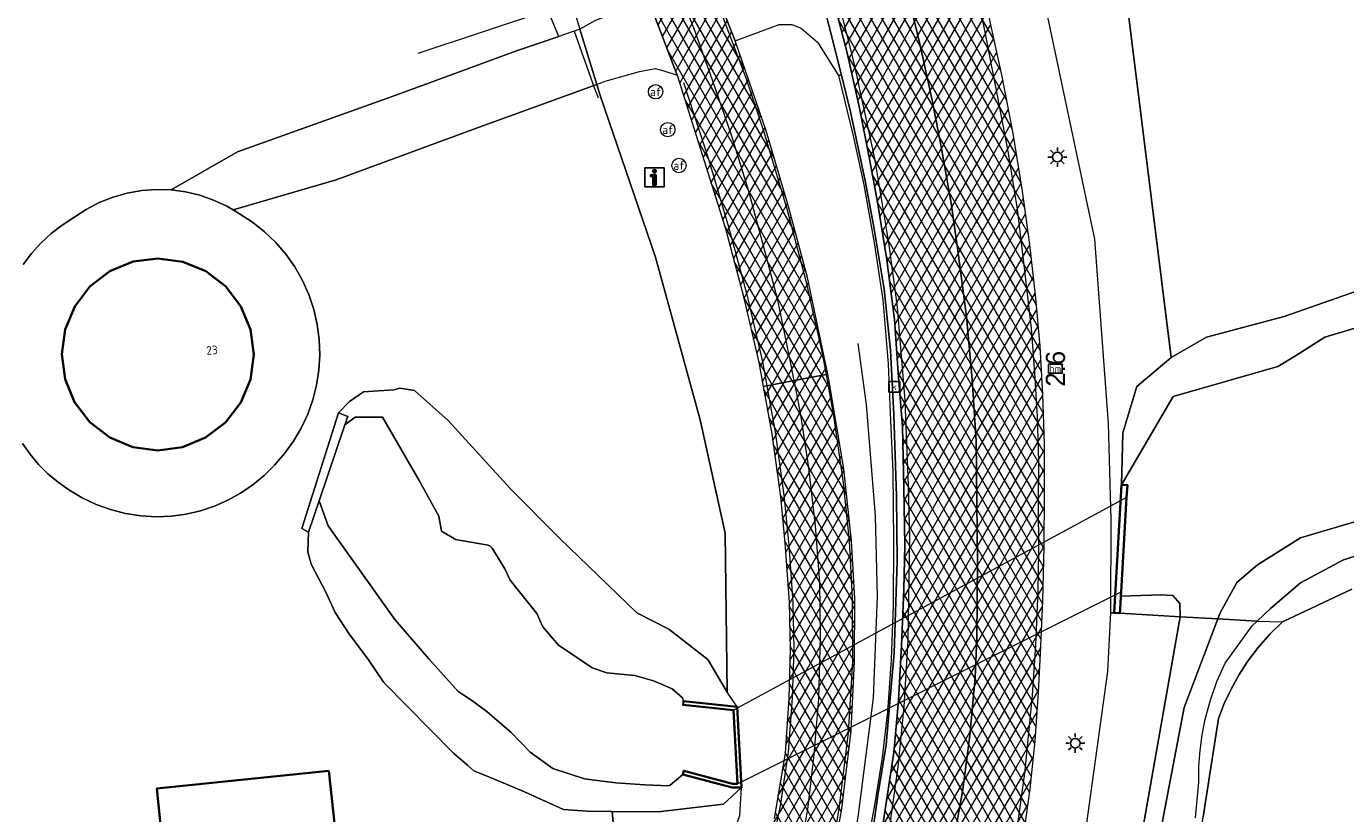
# Model space of a CAD drawing. Header units: metres. Extents: x 101608 to 104514, y 400798 to 405846.
# Tile 39 of 112: x 104224 to 104292, y 402523 to 402564. Entities that reach past the tile are written whole.
import ezdxf
from ezdxf.enums import TextEntityAlignment as Align

# ---------------------------------------------------------------- set-up
doc = ezdxf.new("R2010")
doc.units = ezdxf.units.M
for name, color, linetype, lineweight in [('B-WE-GK-KADEMUUR-G', 150, 'Continuous', 35), ('B-WE-GK-KADEMUUR-GV', 150, 'Continuous', 35), ('B-WE-GR-GRAS-GV', 60, 'Continuous', 13), ('B-WE-GR-HAAG-G', 90, 'GR-HAAG1', 13), ('B-WE-GR-RIET-GV', 120, 'Continuous', 13), ('B-WE-IE-MEUBILAIR_WEGMEUBILAIR_PAAL-S', 7, 'Continuous', 25), ('B-WE-IE-MEUBILAIR_WEGMEUBILAIR_VERKEERSBORD-S', 7, 'Continuous', 25), ('B-WE-IE-TERREINAFSCHEIDING_KUNSTMATIG_HEKWERK-G', 20, 'IE-TERREINAFSCHEIDING-KUNSTMATIG', 18), ('B-WE-IE-TERREINAFSCHEIDING_KUNSTMATIG_HEKWERK_RASTER-G', 30, 'IE-TERREINAFSCHEIDING-KUNSTMATIG', 18), ('B-WE-IE-TERREINAFSCHEIDING_KUNSTMATIG_MUUR-GV', 90, 'Continuous', 18), ('B-WE-KL-ET_LS_OV_LICHTMAST-S', 190, 'Continuous', 25), ('B-WE-KW-KUNSTWERK_DUIKER-GV', 170, 'Continuous', 18), ('B-WE-OG-BEBOUWING-GV', 7, 'Continuous', 35), ('B-WE-OG-BEBOUWING-T18', 7, 'Continuous', 18), ('B-WE-OG-TERREIN_ERF-GV', 7, 'Continuous', 18), ('B-WE-OG-WATER_SLOOT-GV', 120, 'Continuous', 18), ('B-WE-RI-GWA_KOLK-S', 30, 'Continuous', 25), ('B-WE-VH-GESLOTENVERHARDING_ASFALT-A-500', 12, 'Continuous', 18), ('B-WE-VH-KANTVERHARDING-G', 60, 'Continuous', 18), ('B-WE-VH-VERHARDING_ASFALT-GV', 252, 'Continuous', 18), ('B-WE-VH-VERHARDING_BEDRIJFSVLOERPLAAT-GV', 252, 'Continuous', 18), ('B-WE-VH-VERHARDING_BETONSTRAATSTEEN-GV', 252, 'Continuous', 18), ('B-WE-VW-AFSLUITPAAL-S', 7, 'Continuous', 25), ('B-WE-VW-MARKERING_PICTOGRAM-G', 7, 'Continuous', 18)]:
    doc.layers.add(name, color=color, linetype=linetype, lineweight=lineweight)
doc.layers.add('Label_Puntobject', color=255, linetype='Continuous')
doc.styles.add('NLCS-ISO', font='NLCS-ISO.ttf')
doc.styles.add('NLCS-ISO-M250-T18', font='NLCS-ISO.ttf', dxfattribs={"height": 0.45})
doc.linetypes.add('GR-HAAG1', pattern='A,6,[176,NLCS.SHX,S=0.125,R=0,X=0,Y=0],-2', length=8)
doc.linetypes.add('IE-TERREINAFSCHEIDING-KUNSTMATIG', pattern='A,4,[82,NLCS.SHX,S=0.75,R=90,X=0,Y=0],4,-2', length=10)
pattern_1 = [(60, (0, 0), (-0.4330127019, 0.25), []), (120, (0, 0), (-0.4330127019, -0.25), [])]

# ---------------------------------------------------------------- blocks, each defined once
blk = doc.blocks.new('SIE-WEG_VERKEERSBORD_INFORMATIE-SO')
at = {"linetype": 'ByBlock', "lineweight": -2}
h = blk.add_hatch(color=0, dxfattribs=at)
h.dxf.hatch_style = 1
h.paths.add_polyline_path([(0.32, 0.49), (-0.82, 0.49), (-0.82, 0.19), (-0.32, 0.19), (-0.32, -1.62), (0.32, -1.62)])
h = blk.add_hatch(color=0, dxfattribs=at)
h.dxf.hatch_style = 1
edge = h.paths.add_edge_path()
edge.add_arc((0, 1.25), 0.373, 0, 360)
at = {"color": 0, "linetype": 'ByBlock', "lineweight": -2}
for points in [[(-2, -2), (2, -2), (2, 2), (-2, 2)], [(0.32, 0.49), (-0.82, 0.49), (-0.82, 0.19), (-0.32, 0.19), (-0.32, -1.62), (0.32, -1.62)]]:
    blk.add_lwpolyline(points, close=True, dxfattribs=at)
blk.add_circle((0, 1.25), 0.373, dxfattribs=at)
blk = doc.blocks.new('SIE-WEG_PAAL_HECTOMETERPAAL-SO')
at = {"color": 0, "linetype": 'ByBlock', "lineweight": -2}
blk.add_lwpolyline([(-1.44375, -0.94375), (1.44375, -0.94375), (1.44375, 0.94375), (-1.44375, 0.94375)], close=True, dxfattribs=at)
at = {"color": 0, "linetype": 'ByBlock', "lineweight": -2, "style": 'NLCS-ISO'}
blk.add_text('hm', height=1.5, dxfattribs=at).set_placement((0, 0), align=Align.MIDDLE_CENTER)
at = {"style": 'NLCS-ISO'}
blk.add_attdef('WAARDE', (2.13125, -1.69375), '', height=1.5, dxfattribs=at)
blk = doc.blocks.new('SVW-AFSLUITPAAL-SO')
at = {"lineweight": 18}
blk.add_circle((0, 0), 1.5, dxfattribs=at)
at = {"lineweight": 18, "style": 'NLCS-ISO'}
blk.add_text('af', height=1.8, dxfattribs=at).set_placement((0, 0), align=Align.MIDDLE_CENTER)
blk = doc.blocks.new('SKL-ET_OV_LICHTMAST-SO')
at = {"color": 0, "linetype": 'ByBlock', "lineweight": -2}
for points in [[(-1.25, 0), (-2, 0)], [(-1.41, 1.41), (-0.88, 0.88)], [(0, 2), (0, 1.25)], [(0.88, 0.88), (1.41, 1.41)], [(2, 0), (1.25, 0)], [(-1.41, -1.41), (-0.88, -0.88)], [(0, -1.25), (0, -2)], [(0.88, -0.88), (1.41, -1.41)]]:
    blk.add_lwpolyline(points, dxfattribs=at)
blk.add_circle((0, 0), 1, dxfattribs=at)
blk = doc.blocks.new('SRI-KOLK-SO')
at = {"color": 0, "linetype": 'ByBlock', "lineweight": -2}
blk.add_lwpolyline([(-1.125, -1.125), (1.125, -1.125), (1.125, 1.125), (-1.125, 1.125)], close=True, dxfattribs=at)
at = {"color": 0, "linetype": 'ByBlock', "lineweight": -2, "style": 'NLCS-ISO'}
blk.add_text('k', height=1.5, dxfattribs=at).set_placement((0, 0), align=Align.MIDDLE_CENTER)

msp = doc.modelspace()

# ---------------------------------------------------------------- hatches: boundary and pattern name
at = {"layer": 'B-WE-VH-GESLOTENVERHARDING_ASFALT-A-500'}
h = msp.add_hatch(dxfattribs=at)
h.set_pattern_fill('AVH-ASFALT-SOD', color=256, scale=0.5, pattern_type=2)
h.set_pattern_definition(pattern_1)
h.paths.add_polyline_path([(104268.161, 402570.916), (104266.446, 402577.583), (104265.712, 402580.63), (104264.703, 402585.282), (104264.019, 402588.914), (104263.776, 402588.901), (104263.62, 402589.032), (104263.416, 402589.339), (104262.812, 402593.144), (104262.618, 402596.114), (104262.833, 402599.08), (104263.345, 402601.292), (104263.653, 402602.345), (104264.127, 402603.97), (104264.419, 402604.136), (104264.925, 402604.266), (104265.312, 402604.148), (104265.341, 402604.241), (104266.088, 402606.731), (104266.807, 402609.124), (104266.66, 402609.147), (104266.237, 402609.167), (104261.472, 402610.083), (104255.881, 402611.095), (104249.035, 402612.421), (104244.172, 402613.413), (104244.052, 402613.111), (104245.925, 402612.326), (104247.178, 402611.577), (104248.223, 402610.788), (104249.679, 402609.601), (104250.684, 402608.563), (104251.991, 402606.843), (104253.084, 402605.005), (104253.958, 402603.207), (104254.606, 402601.532), (104255.398, 402599.255), (104256.951, 402594.264), (104259.146, 402587.266), (104261.153, 402580.647), (104263.129, 402574.239), (104264.777, 402568.633), (104265.697, 402565.156), (104266.449, 402562.278), (104267.096, 402559.391), (104267.594, 402556.835), (104268.025, 402554.495), (104268.516, 402551.491), (104268.917, 402548.37), (104269.113, 402545.599), (104269.337, 402542.79), (104269.404, 402539.609), (104269.456, 402536.621), (104269.399, 402534.317), (104269.278, 402531.389), (104269.125, 402528.522), (104268.879, 402525.823), (104268.292, 402521.929), (104268.653, 402521.865), (104272.011, 402521.269), (104272.477, 402523.892), (104272.834, 402526.7), (104273.124, 402529.724), (104273.199, 402531.798), (104273.243, 402535.795), (104273.199, 402538.873), (104273.165, 402542.064), (104272.965, 402545.252), (104272.672, 402548.528), (104272.258, 402551.71), (104271.865, 402554.436), (104271.363, 402557.28), (104270.882, 402559.806), (104270.241, 402562.731), (104269.386, 402566.289)])
h = msp.add_hatch(dxfattribs=at)
h.set_pattern_fill('AVH-ASFALT-SOD', color=256, scale=0.5, pattern_type=2)
h.set_pattern_definition(pattern_1)
h.paths.add_polyline_path([(104272.804, 402568.9), (104271.042, 402576.852), (104270.076, 402581.198), (104269.082, 402585.871), (104268.727, 402587.655), (104268.563, 402588.616), (104268.358, 402590.194), (104268.303, 402591.567), (104268.458, 402593.22), (104268.727, 402594.621), (104269.132, 402596.156), (104269.605, 402597.306), (104270.12, 402598.311), (104270.793, 402599.48), (104271.6, 402600.559), (104272.515, 402601.578), (104273.599, 402602.646), (104274.641, 402603.49), (104275.809, 402604.213), (104276.933, 402604.758), (104278.005, 402605.216), (104279.257, 402605.532), (104280.318, 402605.736), (104281.704, 402605.907), (104283.061, 402605.939), (104284.264, 402605.991), (104285.392, 402605.873), (104285.36, 402606.122), (104281.211, 402606.844), (104273.09, 402608.126), (104266.807, 402609.124), (104266.088, 402606.731), (104265.341, 402604.241), (104265.312, 402604.148), (104265.463, 402604.102), (104265.86, 402603.779), (104266.103, 402603.423), (104266.215, 402602.892), (104265.458, 402600.093), (104264.863, 402596.934), (104264.617, 402595.087), (104264.437, 402592.513), (104264.424, 402590.602), (104264.424, 402590.545), (104264.474, 402589.417), (104264.287, 402589.003), (104264.071, 402588.917), (104264.019, 402588.914), (104264.703, 402585.282), (104265.712, 402580.63), (104266.446, 402577.583), (104268.161, 402570.916), (104269.386, 402566.289), (104270.241, 402562.731), (104270.882, 402559.806), (104271.363, 402557.28), (104271.865, 402554.436), (104272.258, 402551.71), (104272.672, 402548.528), (104272.965, 402545.252), (104273.165, 402542.064), (104273.199, 402538.873), (104273.243, 402535.795), (104273.199, 402531.798), (104273.124, 402529.724), (104272.834, 402526.7), (104272.477, 402523.892), (104272.011, 402521.269), (104275.096, 402520.722), (104275.51, 402520.649), (104275.639, 402521.424), (104275.978, 402523.932), (104276.239, 402526.431), (104276.424, 402528.937), (104276.547, 402531.333), (104276.64, 402533.731), (104276.71, 402536.525), (104276.74, 402539.32), (104276.733, 402541.896), (104276.652, 402544.47), (104276.501, 402546.98), (104276.278, 402549.484), (104275.963, 402552.279), (104275.581, 402555.065), (104275.092, 402558.062), (104274.525, 402561.045)])
h = msp.add_hatch(dxfattribs=at)
h.set_pattern_fill('AVH-ASFALT-SOD', color=256, scale=0.5, pattern_type=2)
h.set_pattern_definition(pattern_1)
h.paths.add_polyline_path([(104241.631, 402607.13), (104238.6, 402605.755), (104238.945, 402604.934), (104240.086, 402602.185), (104241.472, 402598.814), (104244.279, 402592.582), (104246.818, 402586.65), (104250.008, 402579.415), (104252.339, 402573.907), (104253.433, 402571.228), (104255.561, 402566.433), (104255.826, 402565.768), (104257.597, 402561.115), (104260.096, 402553.168), (104261.031, 402549.651), (104261.856, 402546.135), (104262.078, 402544.895), (104262.261, 402544.929), (104263.687, 402545.195), (104265.353, 402545.505), (104265.436, 402545.521), (104264.381, 402550.572), (104263.358, 402554.393), (104262.225, 402558.215), (104260.607, 402562.891), (104257.862, 402569.815), (104255.854, 402574.584), (104252.731, 402581.956), (104249.736, 402588.7), (104246.634, 402595.834), (104244.388, 402601.068), (104241.876, 402606.649)])
h = msp.add_hatch(dxfattribs=at)
h.set_pattern_fill('AVH-ASFALT-SOD', color=256, scale=0.5, pattern_type=2)
h.set_pattern_definition(pattern_1)
h.paths.add_polyline_path([(104245.472, 402482.443), (104246.964, 402484.873), (104250.311, 402490.199), (104254.889, 402497.582), (104258.131, 402502.724), (104260.233, 402506.066), (104261.653, 402508.497), (104262.307, 402509.846), (104263.603, 402512.764), (104264.801, 402516.442), (104265.551, 402519.449), (104266.165, 402522.888), (104266.655, 402526.948), (104266.833, 402530.554), (104266.844, 402533.84), (104266.683, 402536.842), (104266.272, 402540.592), (104265.491, 402545.256), (104265.436, 402545.521), (104265.353, 402545.505), (104263.687, 402545.195), (104262.261, 402544.929), (104262.078, 402544.895), (104262.522, 402542.413), (104262.985, 402539.131), (104263.199, 402536.736), (104263.42, 402533.649), (104263.479, 402531.195), (104263.412, 402528.645), (104263.215, 402525.777), (104262.647, 402522.378), (104262.15, 402520.078), (104261.522, 402517.792), (104260.912, 402515.697), (104260.329, 402514.152), (104259.419, 402512.041), (104258.678, 402510.525), (104256.625, 402507.038), (104251.298, 402498.363), (104242.857, 402484.83), (104234.563, 402471.59), (104227.973, 402460.682), (104226.348, 402458.012), (104226.506, 402457.912), (104227.845, 402457.058), (104229.168, 402456.215), (104229.351, 402456.098), (104232.687, 402461.722), (104240.343, 402474.228), (104242.449, 402477.637)])

# ---------------------------------------------------------------- linework, layer by layer
at = {"layer": 'B-WE-GK-KADEMUUR-G', "flags": 128}
for points in [[(104280.751, 402539.769), (104280.362, 402533.09)], [(104281.051, 402539.751), (104280.751, 402539.769)], [(104281.013, 402539.095), (104281.051, 402539.751)], [(104280.726, 402534.182), (104281.013, 402539.095)], [(104280.691, 402533.583), (104280.713, 402533.96), (104280.726, 402534.182)], [(104280.362, 402533.09), (104280.662, 402533.073)], [(104280.662, 402533.073), (104280.691, 402533.583)], [(104257.918, 402528.492), (104257.897, 402528.293)], [(104257.897, 402528.293), (104260.525, 402528.017)], [(104260.715, 402528.198), (104257.918, 402528.492)], [(104260.525, 402528.017), (104260.728, 402524.189)], [(104260.939, 402523.99), (104260.715, 402528.198)], [(104257.947, 402524.868), (104257.895, 402524.675)], [(104260.482, 402524.188), (104257.947, 402524.868)], [(104257.895, 402524.675), (104260.456, 402523.988)], [(104260.728, 402524.189), (104260.482, 402524.188)], [(104260.456, 402523.988), (104260.939, 402523.99)]]:
    msp.add_lwpolyline(points, dxfattribs=at)
at = {"layer": 'B-WE-GK-KADEMUUR-GV', "flags": 128}
for points in [[(104280.662, 402533.073), (104280.691, 402533.583), (104280.713, 402533.96), (104280.726, 402534.182), (104281.013, 402539.095), (104281.051, 402539.751), (104280.751, 402539.769), (104280.362, 402533.09)], [(104257.918, 402528.492), (104257.897, 402528.293), (104260.525, 402528.017), (104260.728, 402524.189), (104260.482, 402524.188), (104257.947, 402524.868), (104257.895, 402524.675), (104260.456, 402523.988), (104260.939, 402523.99), (104260.715, 402528.198)]]:
    msp.add_lwpolyline(points, close=True, dxfattribs=at)
at = {"layer": 'B-WE-GR-GRAS-GV', "flags": 128}
msp.add_lwpolyline([(104292.755, 402534.333), (104289.137, 402532.619), (104288.48, 402531.977), (104287.872, 402531.288), (104287.318, 402530.555), (104286.863, 402529.854), (104286.456, 402529.123), (104286.1, 402528.367), (104285.796, 402527.588), (104285.003, 402522.461)], dxfattribs=at)
at = {"layer": 'B-WE-GR-HAAG-G', "flags": 128}
for points in [[(104252.22, 402563.4), (104253.274, 402560.466), (104253.468, 402559.925)], [(104253.603, 402559.995), (104256.458, 402551.631), (104258.788, 402543.147), (104260.093, 402537.244), (104260.201, 402528.96)], [(104258.702, 402499.04), (104260.422, 402502.493), (104262.029, 402505.679), (104263.004, 402507.974), (104263.935, 402510.337), (104264.937, 402513.415), (104266.08, 402517.497), (104267.027, 402522.452), (104267.825, 402528.659), (104268.037, 402533.953), (104267.929, 402538.155), (104267.452, 402543.946), (104267.024, 402547.121)]]:
    msp.add_lwpolyline(points, dxfattribs=at)
at = {"layer": 'B-WE-GR-RIET-GV', "flags": 128}
msp.add_lwpolyline([(104295.461, 402595.567), (104291.119, 402593.992), (104287.756, 402591.551), (104284.39, 402588.996), (104282.698, 402585.563), (104281.242, 402580.775), (104280.398, 402575.363), (104280.779, 402566.925), (104283.34, 402546.405), (104285.168, 402547.449), (104289.221, 402548.525), (104295.029, 402550.567)], dxfattribs=at)
at = {"layer": 'B-WE-GR-RIET-GV'}
msp.add_lwpolyline([(104294.686, 402536.607), (104292.314, 402535.855), (104290.078, 402534.66), (104288.508, 402533.313), (104287.812, 402532.656), (104289.137, 402532.619), (104292.755, 402534.333)], dxfattribs=at)
at = {"layer": 'B-WE-IE-TERREINAFSCHEIDING_KUNSTMATIG_HEKWERK-G', "flags": 128}
for points in [[(104252.517, 402563.502), (104253.409, 402560.622)], [(104253.409, 402560.622), (104253.603, 402559.995)]]:
    msp.add_lwpolyline(points, dxfattribs=at)
at = {"layer": 'B-WE-IE-TERREINAFSCHEIDING_KUNSTMATIG_HEKWERK_RASTER-G', "flags": 128}
for points in [[(104244.09, 402562.257), (104250.861, 402564.486), (104252.087, 402564.889), (104252.517, 402563.502)], [(104250.951, 402447.359), (104256.046, 402458.359), (104259.247, 402463.69), (104260.902, 402466.276), (104262.6, 402468.856), (104265.898, 402473.765), (104267.514, 402476.481), (104269.109, 402479.21), (104270.631, 402481.861), (104272.132, 402484.524), (104273.471, 402487.221), (104274.765, 402489.941), (104276.013, 402492.682), (104277.215, 402495.443), (104278.577, 402498.737), (104279.874, 402502.058), (104281.104, 402505.404), (104281.742, 402507.115), (104282.321, 402508.847), (104282.841, 402510.597), (104283.277, 402512.266), (104283.66, 402513.948), (104283.988, 402515.641), (104284.262, 402517.344), (104285.003, 402522.461), (104285.796, 402527.588), (104286.1, 402528.367), (104286.456, 402529.123), (104286.863, 402529.854), (104287.318, 402530.555), (104287.872, 402531.288), (104288.48, 402531.977), (104289.137, 402532.619)]]:
    msp.add_lwpolyline(points, dxfattribs=at)
at = {"layer": 'B-WE-IE-TERREINAFSCHEIDING_KUNSTMATIG_MUUR-GV', "flags": 128}
msp.add_lwpolyline([(104240.284, 402542.896), (104240.431, 402543.33), (104239.952, 402543.518), (104239.949, 402543.519), (104238.031, 402537.481), (104238.391, 402537.302), (104238.943, 402538.934)], close=True, dxfattribs=at)
at = {"layer": 'B-WE-KW-KUNSTWERK_DUIKER-GV', "flags": 128}
msp.add_lwpolyline([(104281.013, 402539.095), (104260.525, 402528.017), (104260.728, 402524.189), (104280.726, 402534.182)], close=True, dxfattribs=at)
at = {"layer": 'B-WE-OG-BEBOUWING-GV', "flags": 128}
for points in [[(104228.031, 402550.891), (104226.996, 402550.097), (104226.201, 402549.062), (104225.701, 402547.857), (104225.53, 402546.563), (104225.699, 402545.269), (104226.198, 402544.063), (104226.991, 402543.027), (104228.025, 402542.232), (104229.23, 402541.731), (104230.524, 402541.559), (104231.818, 402541.728), (104233.024, 402542.225), (104234.062, 402543.018), (104234.858, 402544.053), (104235.36, 402545.259), (104235.532, 402546.554), (104235.363, 402547.849), (104234.864, 402549.057), (104234.07, 402550.094), (104233.034, 402550.889), (104231.828, 402551.39), (104230.533, 402551.561), (104229.238, 402551.391)], [(104248.1, 402507.682), (104251.058, 402507.946), (104250.849, 402510.407), (104255.521, 402510.82), (104255.021, 402516.431), (104254.781, 402516.411), (104254.401, 402520.652), (104240.031, 402519.402), (104239.441, 402524.861), (104230.481, 402523.95), (104230.843, 402520.358), (104227.181, 402519.986), (104228.343, 402508.545), (104231.825, 402508.898), (104231.855, 402508.6), (104247.843, 402510.222)]]:
    msp.add_lwpolyline(points, close=True, dxfattribs=at)
at = {"layer": 'B-WE-OG-TERREIN_ERF-GV', "flags": 128}
for points in [[(104223.52, 402551.239), (104223.954, 402551.819), (104224.439, 402552.358), (104224.97, 402552.852), (104225.542, 402553.296), (104226.152, 402553.688), (104226.796, 402554.112), (104227.48, 402554.468), (104228.197, 402554.753), (104228.939, 402554.962), (104229.699, 402555.095), (104230.459, 402555.149), (104231.22, 402555.126), (104234.688, 402557.115), (104242.734, 402559.99), (104244.684, 402560.705), (104249.213, 402562.367), (104251.424, 402563.126), (104250.861, 402564.486)], [(104254.401, 402520.652), (104254.213, 402522.75), (104252.89, 402522.761), (104251.673, 402522.847), (104249.483, 402523.846), (104247.813, 402524.539), (104246.99, 402524.86), (104246.674, 402525.156), (104245.941, 402525.777), (104242.308, 402529.468), (104241.479, 402530.705), (104240.524, 402531.974), (104239.767, 402533.105), (104239.285, 402534.172), (104238.518, 402535.635), (104238.347, 402536.28), (104238.391, 402537.302), (104238.031, 402537.481), (104239.949, 402543.519), (104240.516, 402544.109), (104241.253, 402544.607), (104242.835, 402544.707), (104243.145, 402544.793), (104243.903, 402544.679), (104245.657, 402543.117), (104248.89, 402539.572), (104251.458, 402536.977), (104255.488, 402533.088), (104257.151, 402532.243), (104259.184, 402530.666), (104260.201, 402528.96), (104260.093, 402537.244), (104258.788, 402543.147), (104256.458, 402551.631), (104253.603, 402559.995), (104253.409, 402560.622), (104247.275, 402558.392), (104239.831, 402555.652), (104234.455, 402554.085), (104234.783, 402553.891), (104235.463, 402553.453), (104236.097, 402552.951), (104236.681, 402552.391), (104237.207, 402551.777), (104237.672, 402551.115), (104238.071, 402550.411), (104238.401, 402549.672), (104238.657, 402548.905), (104238.839, 402548.117), (104238.943, 402547.329), (104238.971, 402546.535), (104238.925, 402545.742), (104238.803, 402544.956), (104238.608, 402544.186), (104238.34, 402543.438), (104238.003, 402542.718), (104237.6, 402542.034), (104237.133, 402541.39), (104236.608, 402540.794), (104236.067, 402540.253), (104235.478, 402539.765), (104234.847, 402539.333), (104234.178, 402538.962), (104233.478, 402538.654), (104232.752, 402538.412), (104232.007, 402538.239), (104231.249, 402538.135), (104230.446, 402538.102), (104229.643, 402538.147), (104228.849, 402538.27), (104228.07, 402538.47), (104227.315, 402538.744), (104226.589, 402539.091), (104225.901, 402539.506), (104225.336, 402539.901), (104224.807, 402540.344), (104224.318, 402540.831), (104223.874, 402541.359), (104223.478, 402541.923)], [(104223.478, 402541.923), (104223.874, 402541.359), (104224.318, 402540.831), (104224.807, 402540.344), (104225.336, 402539.901), (104225.901, 402539.506), (104226.589, 402539.091), (104227.315, 402538.744), (104228.07, 402538.47), (104228.849, 402538.27), (104229.643, 402538.147), (104230.446, 402538.102), (104231.249, 402538.135), (104232.007, 402538.239), (104232.752, 402538.412), (104233.478, 402538.654), (104234.178, 402538.962), (104234.847, 402539.333), (104235.478, 402539.765), (104236.067, 402540.253), (104236.608, 402540.794), (104237.133, 402541.39), (104237.6, 402542.034), (104238.003, 402542.718), (104238.34, 402543.438), (104238.608, 402544.186), (104238.803, 402544.956), (104238.925, 402545.742), (104238.971, 402546.535), (104238.943, 402547.329), (104238.839, 402548.117), (104238.657, 402548.905), (104238.401, 402549.672), (104238.071, 402550.411), (104237.672, 402551.115), (104237.207, 402551.777), (104236.681, 402552.391), (104236.097, 402552.951), (104235.463, 402553.453), (104234.783, 402553.891), (104234.455, 402554.085), (104234.128, 402554.28), (104233.437, 402554.601), (104232.717, 402554.851), (104231.976, 402555.026), (104231.22, 402555.126), (104230.459, 402555.149), (104229.699, 402555.095), (104228.939, 402554.962), (104228.197, 402554.753), (104227.48, 402554.468), (104226.796, 402554.112), (104226.152, 402553.688), (104225.542, 402553.296), (104224.97, 402552.852), (104224.439, 402552.358), (104223.954, 402551.819), (104223.52, 402551.239)], [(104230.843, 402520.358), (104230.481, 402523.95), (104239.441, 402524.861), (104240.031, 402519.402)]]:
    msp.add_lwpolyline(points, dxfattribs=at)
for points in [[(104253.409, 402560.622), (104252.517, 402563.502), (104251.424, 402563.126), (104249.213, 402562.367), (104244.684, 402560.705), (104242.734, 402559.99), (104234.688, 402557.115), (104231.22, 402555.126), (104231.976, 402555.026), (104232.717, 402554.851), (104233.437, 402554.601), (104234.128, 402554.28), (104234.455, 402554.085), (104239.831, 402555.652), (104247.275, 402558.392)], [(104228.031, 402550.891), (104229.238, 402551.391), (104230.533, 402551.561), (104231.828, 402551.39), (104233.034, 402550.889), (104234.07, 402550.094), (104234.864, 402549.057), (104235.363, 402547.849), (104235.532, 402546.554), (104235.36, 402545.259), (104234.858, 402544.053), (104234.062, 402543.018), (104233.024, 402542.225), (104231.818, 402541.728), (104230.524, 402541.559), (104229.23, 402541.731), (104228.025, 402542.232), (104226.991, 402543.027), (104226.198, 402544.063), (104225.699, 402545.269), (104225.53, 402546.563), (104225.701, 402547.857), (104226.201, 402549.062), (104226.996, 402550.097)], [(104260.853, 402522.539), (104260.939, 402523.99), (104260.005, 402523.12), (104256.602, 402522.729), (104254.213, 402522.75), (104254.401, 402520.652), (104254.781, 402516.411), (104255.021, 402516.431), (104255.521, 402510.82), (104250.849, 402510.407), (104251.058, 402507.946), (104251.474, 402505.769), (104251.553, 402505.711), (104253.869, 402509.644), (104255.511, 402509.733), (104256.02, 402510.722), (104256.524, 402511.705), (104257.977, 402514.892), (104259.332, 402518.253)]]:
    msp.add_lwpolyline(points, close=True, dxfattribs=at)
at = {"layer": 'B-WE-OG-WATER_SLOOT-GV', "flags": 128}
for points in [[(104276.514, 402565.964), (104278.305, 402557.406), (104279.332, 402552.567), (104280.042, 402542.954), (104280.19, 402537.961), (104280.17, 402533.102), (104280.362, 402533.09), (104280.751, 402539.769), (104280.811, 402542.465), (104281.537, 402544.892), (104283.34, 402546.405), (104280.779, 402566.925)], [(104293.075, 402547.979), (104291.341, 402547.459), (104289.804, 402546.488), (104288.895, 402545.927), (104283.435, 402544.374), (104280.751, 402539.769), (104281.051, 402539.751), (104281.013, 402539.095), (104280.726, 402534.182), (104280.713, 402533.96), (104282.793, 402534.04), (104283.415, 402533.992), (104283.787, 402533.578), (104283.796, 402532.89), (104285.766, 402532.775), (104285.884, 402533.087), (104286.754, 402534.667), (104287.83, 402535.602), (104290.075, 402536.995), (104293.128, 402537.912)], [(104293.128, 402537.912), (104290.075, 402536.995), (104287.83, 402535.602), (104286.754, 402534.667), (104285.884, 402533.087), (104285.766, 402532.775), (104287.812, 402532.656), (104288.508, 402533.313), (104290.078, 402534.66), (104292.314, 402535.855), (104294.686, 402536.607)], [(104281.785, 402521.457), (104283.796, 402532.89), (104280.662, 402533.073), (104280.362, 402533.09), (104280.17, 402533.102), (104280.016, 402530.039), (104278.526, 402519.245)], [(104282.632, 402520.98), (104284.017, 402528.154), (104285.766, 402532.775), (104283.796, 402532.89), (104281.785, 402521.457)], [(104284.597, 402522.418), (104284.776, 402524.267), (104284.783, 402525.094), (104284.841, 402525.919), (104284.95, 402526.739), (104285.109, 402527.551), (104285.377, 402528.548), (104285.721, 402529.522), (104286.139, 402530.466), (104287.552, 402532.411), (104287.812, 402532.656), (104285.766, 402532.775), (104284.017, 402528.154), (104282.632, 402520.98)]]:
    msp.add_lwpolyline(points, dxfattribs=at)
at = {"layer": 'B-WE-OG-WATER_SLOOT-GV'}
msp.add_lwpolyline([(104295.029, 402550.567), (104289.221, 402548.525), (104285.168, 402547.449), (104283.34, 402546.405), (104281.537, 402544.892), (104280.811, 402542.465), (104280.751, 402539.769), (104283.435, 402544.374), (104288.895, 402545.927), (104289.804, 402546.488), (104291.341, 402547.459), (104293.075, 402547.979)], dxfattribs=at)
at = {"layer": 'B-WE-OG-WATER_SLOOT-GV', "flags": 128}
for points in [[(104239.949, 402543.519), (104239.952, 402543.518), (104240.431, 402543.33), (104240.284, 402542.896), (104240.806, 402543.281), (104242.231, 402543.287), (104244.153, 402539.986), (104245.181, 402538.129), (104245.32, 402537.358), (104245.987, 402536.944), (104246.036, 402536.916), (104246.843, 402536.774), (104247.752, 402536.627), (104247.851, 402536.571), (104247.947, 402536.464), (104248.606, 402535.389), (104248.836, 402534.894), (104248.882, 402534.79), (104250.272, 402533.067), (104250.593, 402532.364), (104251.411, 402531.408), (104251.977, 402531.024), (104253.158, 402530.227), (104253.934, 402529.96), (104254.997, 402529.856), (104255.378, 402529.837), (104256.356, 402529.56), (104257.327, 402529.13), (104257.864, 402528.671), (104257.918, 402528.492), (104260.715, 402528.198), (104260.201, 402528.96), (104259.184, 402530.666), (104257.151, 402532.243), (104255.488, 402533.088), (104251.458, 402536.977), (104248.89, 402539.572), (104245.657, 402543.117), (104243.903, 402544.679), (104243.145, 402544.793), (104242.835, 402544.707), (104241.253, 402544.607), (104240.516, 402544.109)], [(104240.284, 402542.896), (104238.943, 402538.934), (104239.406, 402537.626), (104242.878, 402532.747), (104244.659, 402530.7), (104246.177, 402528.996), (104246.818, 402528.583), (104247.678, 402527.955), (104248.824, 402526.957), (104248.921, 402526.876), (104249.938, 402525.833), (104251.117, 402524.986), (104252.77, 402524.446), (104253.705, 402524.323), (104254.388, 402524.238), (104255.909, 402524.137), (104256.746, 402524.096), (104257.127, 402524.077), (104257.231, 402524.123), (104257.895, 402524.675), (104257.947, 402524.868), (104260.482, 402524.188), (104260.728, 402524.189), (104260.525, 402528.017), (104257.897, 402528.293), (104257.918, 402528.492), (104257.864, 402528.671), (104257.327, 402529.13), (104256.356, 402529.56), (104255.378, 402529.837), (104254.997, 402529.856), (104253.934, 402529.96), (104253.158, 402530.227), (104251.977, 402531.024), (104251.411, 402531.408), (104250.593, 402532.364), (104250.272, 402533.067), (104248.882, 402534.79), (104248.836, 402534.894), (104248.606, 402535.389), (104247.947, 402536.464), (104247.851, 402536.571), (104247.752, 402536.627), (104246.843, 402536.774), (104246.036, 402536.916), (104245.987, 402536.944), (104245.32, 402537.358), (104245.181, 402538.129), (104244.153, 402539.986), (104242.231, 402543.287), (104240.806, 402543.281)], [(104238.943, 402538.934), (104238.391, 402537.302), (104238.347, 402536.28), (104238.518, 402535.635), (104239.285, 402534.172), (104239.767, 402533.105), (104240.524, 402531.974), (104241.479, 402530.705), (104242.308, 402529.468), (104245.941, 402525.777), (104246.674, 402525.156), (104246.99, 402524.86), (104247.813, 402524.539), (104249.483, 402523.846), (104251.673, 402522.847), (104252.89, 402522.761), (104254.213, 402522.75), (104256.602, 402522.729), (104260.005, 402523.12), (104260.939, 402523.99), (104260.456, 402523.988), (104257.895, 402524.675), (104257.231, 402524.123), (104257.127, 402524.077), (104256.746, 402524.096), (104255.909, 402524.137), (104254.388, 402524.238), (104253.705, 402524.323), (104252.77, 402524.446), (104251.117, 402524.986), (104249.938, 402525.833), (104248.921, 402526.876), (104248.824, 402526.957), (104247.678, 402527.955), (104246.818, 402528.583), (104246.177, 402528.996), (104244.659, 402530.7), (104242.878, 402532.747), (104239.406, 402537.626)], [(104280.713, 402533.96), (104280.691, 402533.583), (104280.662, 402533.073), (104283.796, 402532.89), (104283.787, 402533.578), (104283.415, 402533.992), (104282.793, 402534.04)]]:
    msp.add_lwpolyline(points, close=True, dxfattribs=at)
at = {"layer": 'B-WE-VH-KANTVERHARDING-G', "flags": 128}
for points in [[(104255.826, 402565.768), (104257.597, 402561.115), (104260.096, 402553.168), (104261.031, 402549.651), (104261.856, 402546.135), (104262.078, 402544.895), (104262.261, 402544.929), (104263.687, 402545.195), (104265.353, 402545.505), (104265.436, 402545.521), (104264.381, 402550.572), (104263.358, 402554.393), (104262.225, 402558.215), (104260.607, 402562.891), (104257.862, 402569.815)], [(104275.639, 402521.424), (104275.978, 402523.932), (104276.239, 402526.431), (104276.424, 402528.937), (104276.547, 402531.333), (104276.64, 402533.731), (104276.71, 402536.525), (104276.74, 402539.32), (104276.733, 402541.896), (104276.652, 402544.47), (104276.501, 402546.98), (104276.278, 402549.484), (104275.963, 402552.279), (104275.581, 402555.065), (104275.092, 402558.062), (104274.525, 402561.045), (104272.804, 402568.9)], [(104272.011, 402521.269), (104272.477, 402523.892), (104272.834, 402526.7), (104273.124, 402529.724), (104273.199, 402531.798), (104273.243, 402535.795), (104273.199, 402538.873), (104273.165, 402542.064), (104272.965, 402545.252), (104272.672, 402548.528), (104272.258, 402551.71), (104271.865, 402554.436), (104271.363, 402557.28), (104270.882, 402559.806), (104270.241, 402562.731), (104269.386, 402566.289)], [(104269.386, 402566.289), (104270.241, 402562.731), (104270.882, 402559.806), (104271.363, 402557.28), (104271.865, 402554.436), (104272.258, 402551.71), (104272.672, 402548.528), (104272.965, 402545.252), (104273.165, 402542.064), (104273.199, 402538.873), (104273.243, 402535.795), (104273.199, 402531.798), (104273.124, 402529.724), (104272.834, 402526.7), (104272.477, 402523.892), (104272.011, 402521.269)], [(104265.697, 402565.156), (104266.449, 402562.278), (104267.096, 402559.391), (104267.594, 402556.835), (104268.025, 402554.495), (104268.516, 402551.491), (104268.917, 402548.37), (104269.113, 402545.599), (104269.337, 402542.79), (104269.404, 402539.609), (104269.456, 402536.621), (104269.399, 402534.317), (104269.278, 402531.389), (104269.125, 402528.522), (104268.879, 402525.823), (104268.292, 402521.929)], [(104265.551, 402519.449), (104266.165, 402522.888), (104266.655, 402526.948), (104266.833, 402530.554), (104266.844, 402533.84), (104266.683, 402536.842), (104266.272, 402540.592), (104265.491, 402545.256), (104265.436, 402545.521), (104265.353, 402545.505), (104263.687, 402545.195), (104262.261, 402544.929), (104262.078, 402544.895), (104262.522, 402542.413), (104262.985, 402539.131), (104263.199, 402536.736), (104263.42, 402533.649), (104263.479, 402531.195), (104263.412, 402528.645), (104263.215, 402525.777), (104262.647, 402522.378)]]:
    msp.add_lwpolyline(points, dxfattribs=at)
at = {"layer": 'B-WE-VH-VERHARDING_ASFALT-GV', "flags": 128}
for points in [[(104255.826, 402565.768), (104257.597, 402561.115), (104260.096, 402553.168), (104261.031, 402549.651), (104261.856, 402546.135), (104262.078, 402544.895), (104262.261, 402544.929), (104263.687, 402545.195), (104265.353, 402545.505), (104265.436, 402545.521), (104264.381, 402550.572), (104263.358, 402554.393), (104262.225, 402558.215), (104260.607, 402562.891), (104257.862, 402569.815)], [(104275.639, 402521.424), (104275.978, 402523.932), (104276.239, 402526.431), (104276.424, 402528.937), (104276.547, 402531.333), (104276.64, 402533.731), (104276.71, 402536.525), (104276.74, 402539.32), (104276.733, 402541.896), (104276.652, 402544.47), (104276.501, 402546.98), (104276.278, 402549.484), (104275.963, 402552.279), (104275.581, 402555.065), (104275.092, 402558.062), (104274.525, 402561.045), (104272.804, 402568.9)], [(104272.011, 402521.269), (104272.477, 402523.892), (104272.834, 402526.7), (104273.124, 402529.724), (104273.199, 402531.798), (104273.243, 402535.795), (104273.199, 402538.873), (104273.165, 402542.064), (104272.965, 402545.252), (104272.672, 402548.528), (104272.258, 402551.71), (104271.865, 402554.436), (104271.363, 402557.28), (104270.882, 402559.806), (104270.241, 402562.731), (104269.386, 402566.289)], [(104269.386, 402566.289), (104270.241, 402562.731), (104270.882, 402559.806), (104271.363, 402557.28), (104271.865, 402554.436), (104272.258, 402551.71), (104272.672, 402548.528), (104272.965, 402545.252), (104273.165, 402542.064), (104273.199, 402538.873), (104273.243, 402535.795), (104273.199, 402531.798), (104273.124, 402529.724), (104272.834, 402526.7), (104272.477, 402523.892), (104272.011, 402521.269)], [(104265.697, 402565.156), (104266.449, 402562.278), (104267.096, 402559.391), (104267.594, 402556.835), (104268.025, 402554.495), (104268.516, 402551.491), (104268.917, 402548.37), (104269.113, 402545.599), (104269.337, 402542.79), (104269.404, 402539.609), (104269.456, 402536.621), (104269.399, 402534.317), (104269.278, 402531.389), (104269.125, 402528.522), (104268.879, 402525.823), (104268.292, 402521.929)], [(104265.551, 402519.449), (104266.165, 402522.888), (104266.655, 402526.948), (104266.833, 402530.554), (104266.844, 402533.84), (104266.683, 402536.842), (104266.272, 402540.592), (104265.491, 402545.256), (104265.436, 402545.521), (104265.353, 402545.505), (104263.687, 402545.195), (104262.261, 402544.929), (104262.078, 402544.895), (104262.522, 402542.413), (104262.985, 402539.131), (104263.199, 402536.736), (104263.42, 402533.649), (104263.479, 402531.195), (104263.412, 402528.645), (104263.215, 402525.777), (104262.647, 402522.378)]]:
    msp.add_lwpolyline(points, dxfattribs=at)
at = {"layer": 'B-WE-VH-VERHARDING_BEDRIJFSVLOERPLAAT-GV', "flags": 128}
msp.add_lwpolyline([(104267.658, 402520.923), (104268.048, 402523.578), (104268.489, 402526.223), (104268.696, 402528.657), (104268.899, 402530.988), (104269.058, 402535.791), (104269.023, 402539.174), (104268.884, 402543.402), (104268.708, 402546.774), (104268.377, 402549.957), (104267.825, 402553.299), (104267.389, 402555.609), (104266.623, 402559.192), (104266.147, 402561.11), (104265.993, 402561.092), (104266.77, 402557.951), (104267.317, 402555.402), (104267.851, 402552.368), (104268.301, 402549.407), (104268.58, 402546.065), (104268.687, 402543.489), (104268.837, 402540.453), (104268.869, 402536.793), (104268.854, 402533.494), (104268.744, 402530.669), (104268.544, 402527.938), (104268.275, 402525.566), (104267.875, 402523.079), (104267.32, 402520.053)], dxfattribs=at)
at = {"layer": 'B-WE-VH-VERHARDING_BETONSTRAATSTEEN-GV', "flags": 128}
for points in [[(104261.091, 402578.889), (104260.918, 402578.846), (104259.339, 402575.963), (104257.838, 402575.369), (104255.854, 402574.584), (104257.862, 402569.815), (104260.607, 402562.891), (104262.905, 402563.745), (104263.573, 402563.747), (104264.046, 402563.55), (104264.897, 402562.821), (104265.993, 402561.092), (104266.147, 402561.11), (104265.857, 402562.276), (104264.488, 402567.702), (104264.117, 402568.987), (104261.48, 402578.094), (104261.213, 402578.943)], [(104255.826, 402565.768), (104255.295, 402565.031), (104254.422, 402564.383), (104253.305, 402563.93), (104252.517, 402563.502), (104253.409, 402560.622), (104253.846, 402560.791), (104255.63, 402561.297), (104256.446, 402561.452), (104256.906, 402561.341), (104257.597, 402561.115)]]:
    msp.add_lwpolyline(points, close=True, dxfattribs=at)
for points in [[(104264.488, 402567.702), (104265.857, 402562.276), (104266.147, 402561.11), (104266.623, 402559.192), (104267.389, 402555.609), (104267.825, 402553.299), (104268.377, 402549.957), (104268.708, 402546.774), (104268.884, 402543.402), (104269.023, 402539.174), (104269.058, 402535.791), (104268.899, 402530.988), (104268.696, 402528.657), (104268.489, 402526.223), (104268.048, 402523.578), (104267.658, 402520.923)], [(104268.292, 402521.929), (104268.879, 402525.823), (104269.125, 402528.522), (104269.278, 402531.389), (104269.399, 402534.317), (104269.456, 402536.621), (104269.404, 402539.609), (104269.337, 402542.79), (104269.113, 402545.599), (104268.917, 402548.37), (104268.516, 402551.491), (104268.025, 402554.495), (104267.594, 402556.835), (104267.096, 402559.391), (104266.449, 402562.278), (104265.697, 402565.156)]]:
    msp.add_lwpolyline(points, dxfattribs=at)
at = {"layer": 'B-WE-VW-MARKERING_PICTOGRAM-G', "flags": 128}
for points in [[(104263.734, 402544.96), (104263.687, 402545.195), (104263.444, 402546.426), (104262.83, 402549.389), (104262.097, 402552.218), (104261.304, 402555.111), (104260.444, 402557.928), (104259.415, 402560.905), (104258.472, 402563.514), (104257.315, 402566.424), (104255.491, 402570.889), (104253.906, 402574.674), (104251.464, 402580.217), (104249.161, 402585.579), (104245.57, 402593.796), (104243.169, 402599.414), (104240.819, 402604.718), (104239.325, 402608.164)], [(104275.096, 402520.722), (104275.3, 402521.848), (104275.717, 402524.886), (104276.113, 402528.811), (104276.289, 402531.416), (104276.395, 402534.253), (104276.444, 402536.289), (104276.42, 402538.851), (104276.429, 402540.994), (104276.366, 402543.3), (104276.232, 402545.6), (104276.055, 402547.907), (104275.667, 402551.209), (104275.334, 402554.134), (104274.849, 402557.044), (104274.296, 402559.965), (104273.598, 402563.521), (104272.824, 402567.299)], [(104259.039, 402566.61), (104261.165, 402560.961), (104262.113, 402558.151), (104263.313, 402554.151), (104264.28, 402550.458), (104265.136, 402546.698), (104265.353, 402545.505), (104265.744, 402543.354), (104266.249, 402539.87), (104266.547, 402536.847), (104266.71, 402533.854), (104266.728, 402530.555), (104266.498, 402526.857), (104266.022, 402522.876), (104265.434, 402519.412), (104264.693, 402516.478), (104263.452, 402512.794), (104261.789, 402509.038), (104260.143, 402506.182), (104258.478, 402503.475), (104254.036, 402496.359), (104249.58, 402489.25), (104245.351, 402482.519)], [(104268.653, 402521.865), (104269.1, 402525.076), (104269.416, 402528.2), (104269.624, 402531.673), (104269.708, 402537.004), (104269.639, 402539.733), (104269.468, 402544.164), (104269.08, 402549.02), (104268.629, 402552.395), (104267.9, 402556.763), (104266.817, 402561.743), (104265.731, 402566.023)], [(104269.386, 402566.289), (104270.241, 402562.731)], [(104270.241, 402562.731), (104270.882, 402559.806)], [(104257.916, 402560.724), (104259.242, 402556.67), (104260.268, 402553.207), (104261.215, 402549.683), (104262.034, 402546.179), (104262.261, 402544.929), (104262.7, 402542.512), (104263.151, 402539.217), (104263.412, 402536.616), (104263.621, 402533.62), (104263.665, 402531.203), (104263.586, 402528.671), (104263.372, 402525.836), (104262.951, 402523.045), (104262.435, 402520.546), (104261.388, 402516.697), (104260.365, 402513.813), (104258.909, 402510.666), (104257.488, 402508.07), (104253.052, 402500.85), (104247.701, 402492.288), (104242.639, 402484.155)], [(104270.882, 402559.806), (104271.363, 402557.28)], [(104271.363, 402557.28), (104271.865, 402554.436)], [(104271.865, 402554.436), (104272.258, 402551.71)], [(104272.258, 402551.71), (104272.672, 402548.528)], [(104272.672, 402548.528), (104272.965, 402545.252)], [(104228.595, 402458.323), (104231.404, 402463.047), (104237.762, 402473.336), (104239.306, 402475.782), (104242.463, 402480.913), (104245.601, 402485.92), (104250.378, 402493.545), (104255.129, 402501.146), (104258.253, 402506.279), (104259.662, 402508.765), (104261.032, 402511.47), (104262.153, 402514.153), (104263.114, 402517.055), (104263.861, 402519.967), (104264.393, 402522.842), (104264.739, 402525.714), (104264.97, 402528.638), (104265.062, 402531.847), (104265.019, 402534.683), (104264.797, 402537.624), (104264.458, 402540.65), (104264.043, 402543.403), (104263.734, 402544.96)], [(104272.965, 402545.252), (104273.165, 402542.064)], [(104273.165, 402542.064), (104273.199, 402538.873)], [(104273.199, 402538.873), (104273.243, 402535.795)], [(104273.243, 402535.795), (104273.199, 402531.798)], [(104273.199, 402531.798), (104273.124, 402529.724)], [(104273.124, 402529.724), (104272.834, 402526.7)], [(104272.834, 402526.7), (104272.477, 402523.892)], [(104272.477, 402523.892), (104272.011, 402521.269)]]:
    msp.add_lwpolyline(points, dxfattribs=at)

# ---------------------------------------------------------------- block references
at = {"layer": 'B-WE-IE-MEUBILAIR_WEGMEUBILAIR_PAAL-S', "xscale": 0.25, "yscale": 0.25, "zscale": 0.25}
msp.add_blockref('SIE-WEG_PAAL_HECTOMETERPAAL-SO', (104277.3, 402545.81), dxfattribs=at)
at = {"layer": 'B-WE-IE-MEUBILAIR_WEGMEUBILAIR_VERKEERSBORD-S', "xscale": 0.25, "yscale": 0.25, "zscale": 0.25}
msp.add_blockref('SIE-WEG_VERKEERSBORD_INFORMATIE-SO', (104256.411, 402555.786), dxfattribs=at)
at = {"layer": 'B-WE-KL-ET_LS_OV_LICHTMAST-S', "xscale": 0.25, "yscale": 0.25, "zscale": 0.25}
for p in [(104277.402, 402556.84), (104278.336, 402526.301)]:
    msp.add_blockref('SKL-ET_OV_LICHTMAST-SO', p, dxfattribs=at)
at = {"layer": 'B-WE-RI-GWA_KOLK-S', "xscale": 0.25, "yscale": 0.25, "zscale": 0.25}
msp.add_blockref('SRI-KOLK-SO', (104268.91, 402544.87), dxfattribs=at)
at = {"layer": 'B-WE-VW-AFSLUITPAAL-S', "xscale": 0.25, "yscale": 0.25, "zscale": 0.25}
for p in [(104256.47, 402560.242), (104257.104, 402558.266), (104257.687, 402556.4)]:
    msp.add_blockref('SVW-AFSLUITPAAL-SO', p, dxfattribs=at)

# ---------------------------------------------------------------- texts
at = {"layer": 'B-WE-OG-BEBOUWING-T18', "style": 'NLCS-ISO-M250-T18'}
msp.add_text('23', height=0.45, rotation=4.5, dxfattribs=at).set_placement((104233.354, 402546.781), align=Align.MIDDLE)
at = {"layer": 'Label_Puntobject', "lineweight": 25}
msp.add_text('2.6', height=1, rotation=90, dxfattribs=at).set_placement((104277.3, 402545.81, 1.752), align=Align.MIDDLE)

doc.saveas('drawing.dxf')
